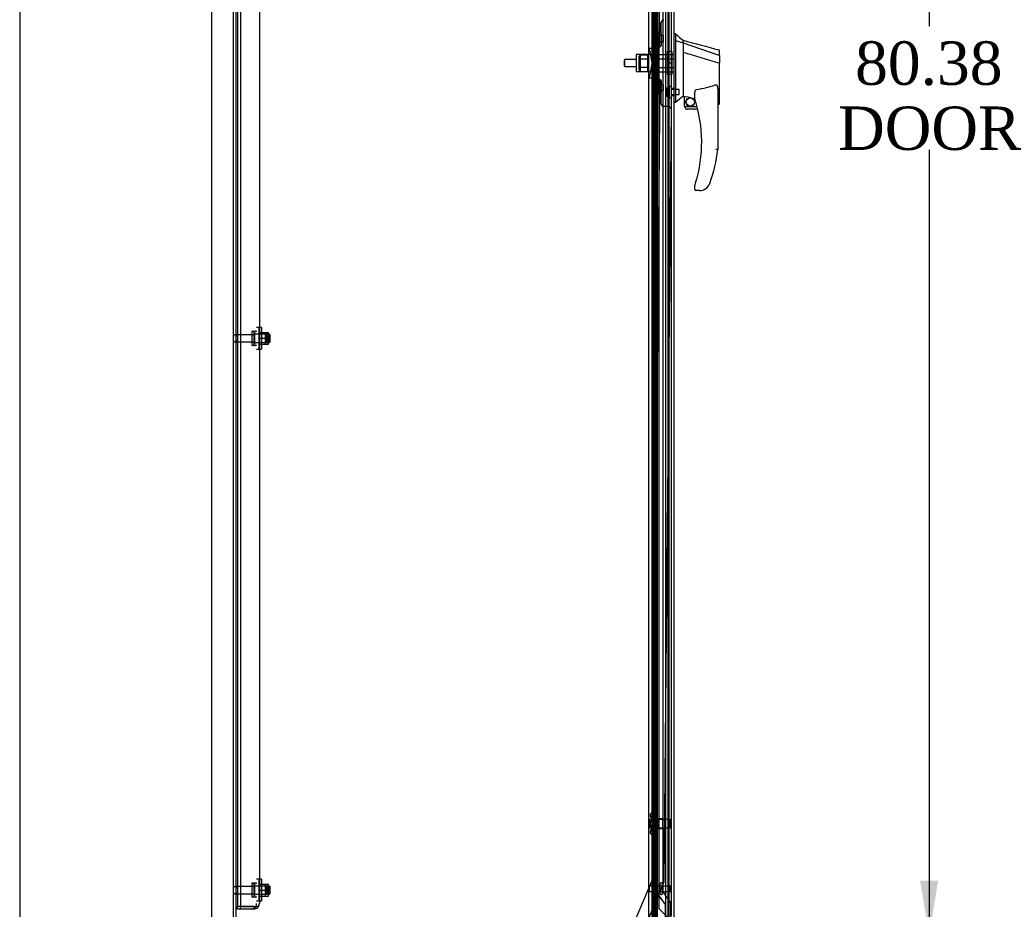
# Model space of a CAD drawing. Header units: inches. Extents: x 2 to 538, y -2 to 358.
# Tile 3 of 40: x 2 to 47, y 107 to 148. Entities that reach past the tile are written whole.
import ezdxf
from ezdxf.enums import TextEntityAlignment as Align
from ezdxf.lldxf.tags import DXFTag

# ---------------------------------------------------------------- set-up
doc = ezdxf.new("R2010")
doc.units = ezdxf.units.IN
doc.header["$MEASUREMENT"] = 0
for name, color, linetype in [('COM40146', 7, 'Continuous'), ('COM52847', 7, 'Continuous'), ('COM52848', 7, 'Continuous'), ('COM52849', 7, 'Continuous'), ('COM53516', 7, 'Continuous'), ('COM54578-80', 7, 'Continuous'), ('COM70838', 7, 'Continuous'), ('COM70839-6', 7, 'Continuous'), ('COM71126-2', 7, 'Continuous'), ('Default', 7, 'Continuous'), ('GSK11033', 7, 'Continuous'), ('HAN13064', 7, 'Continuous'), ('HAN13064_NUT', 7, 'Continuous'), ('HAN13064_SCREW', 7, 'Continuous'), ('HAN_NUT', 7, 'Continuous'), ('NTS166105', 7, 'Continuous'), ('NTS18147', 7, 'Continuous'), ('RVT19000', 7, 'Continuous'), ('SPC87323', 7, 'Continuous'), ('STD21878', 7, 'Continuous'), ('STD26093', 7, 'Continuous'), ('STD26094', 7, 'Continuous'), ('STD26265', 7, 'Continuous'), ('WAF25059', 7, 'Continuous'), ('WAM30038', 7, 'Continuous')]:
    doc.layers.add(name, color=color, linetype=linetype)
doc.styles.add('SEACAD_Times_New_Roman', font='times.ttf')
tags = doc.linetypes.add('HIDDEN2', pattern=[0.1875, 0.125, -0.0625]).pattern_tags.tags
tags[6:7] = [DXFTag(74, 4), DXFTag(75, 0), DXFTag(340, '0'), DXFTag(46, 0.0), DXFTag(50, 0.0), DXFTag(44, 0.0), DXFTag(45, 0.0)]
tags[4:5] = [DXFTag(74, 4), DXFTag(75, 0), DXFTag(340, '0'), DXFTag(46, 0.0), DXFTag(50, 0.0), DXFTag(44, 0.0), DXFTag(45, 0.0)]
doc.dimstyles.new('HAMMOND_(STH_-_540x360)', dxfattribs={"dimtxt": 2, "dimasz": 2.5, "dimexe": 1, "dimexo": 1, "dimgap": 0.5, "dimtad": 0, "dimtih": 1, "dimtoh": 1, "dimzin": 0, "dimdsep": 46, "dimtxsty": 'SEACAD_Times_New_Roman', "dimblk1": '_SE_FILLED', "dimblk2": '_SE_FILLED', "dimsah": 1, "dimcen": 1, "dimadec": 0, "dimazin": 0, "dimtfac": 0.8, "dimtofl": 0, "dimtmove": 0, "dimatfit": 3, "dimfxl": 1, "dimtolj": 1, "dimtzin": 0, "dimarcsym": 0})

# ---------------------------------------------------------------- blocks, each defined once
blk = doc.blocks.new('SE3')
at = {"layer": 'COM40146', "color": 7, "linetype": 'HIDDEN2'}
for p, q in [((12.071, 184.851), (12.071, 107.102)), ((12.196, 184.851), (12.196, 107.102)), ((13.071, 184.726), (13.071, 107.226)), ((12.196, 107.102), (12.071, 107.102)), ((12.071, 106.976), (12.071, 107.101)), ((12.196, 107.101), (12.071, 107.101)), ((12.196, 107.102), (12.821, 107.102)), ((12.196, 106.976), (12.196, 107.101)), ((12.821, 107.101), (12.196, 107.101)), ((12.696, 107.101), (12.696, 107.101)), ((12.696, 107.101), (12.821, 107.101)), ((12.821, 107.102), (12.999, 107.102)), ((12.821, 107.101), (12.821, 107.101)), ((12.821, 107.101), (12.948, 107.101)), ((12.823, 107.101), (12.874, 107.051)), ((12.946, 107.226), (12.946, 107.226)), ((12.946, 107.226), (12.946, 107.226)), ((12.948, 107.101), (12.999, 107.051)), ((13.071, 107.226), (13.071, 107.226)), ((13.071, 107.226), (13.071, 107.226)), ((12.196, 106.976), (12.071, 106.976)), ((12.821, 106.976), (12.196, 106.976))]:
    blk.add_line(p, q, dxfattribs=at)
for centre, start, end in [((12.696, 107.226), 315.4399, 359.8781), ((12.696, 107.226), 359.9564, 0), ((12.821, 107.226), 315.4399, 359.8781), ((12.821, 107.226), 359.9564, 0), ((12.696, 107.226), 270, 315.4399), ((12.821, 107.226), 270, 315.4399)]:
    blk.add_arc(centre, 0.25, start, end, dxfattribs=at)
blk.add_open_spline([(12.999, 107.102), (13.022, 107.122), (13.04, 107.143), (13.065, 107.185), (13.071, 107.205), (13.071, 107.226)], degree=3, knots=[0, 0, 0, 0, 0.5, 0.5, 1, 1, 1, 1], dxfattribs=at)
at = {"layer": 'COM52847', "color": 7, "linetype": 'Continuous'}
blk.add_line((32.171, 185.979), (32.171, 105.974), dxfattribs=at)
at = {"layer": 'COM52847', "color": 7, "linetype": 'HIDDEN2'}
for q in [(31.288, 184.868), (31.342, 107.084)]:
    blk.add_line((31.288, 107.084), q, dxfattribs=at)
for centre, radius, start, end in [((31.473, 107.084), 0.185, 180, 225), ((31.931, 107.966), 1.059, 236.264, 241.3062)]:
    blk.add_arc(centre, radius, start, end, dxfattribs=at)
at = {"layer": 'COM52848', "color": 7, "linetype": 'HIDDEN2'}
blk.add_line((12.009, 103.101), (12.009, 187.726), dxfattribs=at)
at = {"layer": 'COM52849', "color": 7, "linetype": 'HIDDEN2'}
blk.add_line((11.884, 103.101), (11.884, 188.851), dxfattribs=at)
at = {"layer": 'COM53516', "color": 7, "linetype": 'HIDDEN2'}
for p, q in [((31.486, 184.955), (31.486, 106.998)), ((31.486, 106.998), (31.986, 106.498))]:
    blk.add_line(p, q, dxfattribs=at)
at = {"layer": 'COM54578-80', "color": 7, "linetype": 'HIDDEN2'}
for p, q in [((31.257, 185.976), (31.257, 106.977)), ((31.357, 106.977), (31.357, 185.976)), ((31.912, 105.976), (31.912, 185.976)), ((31.181, 147.976), (31.181, 148.976)), ((31.19, 148.976), (31.19, 147.977)), ((31.318, 148.976), (31.318, 147.977)), ((31.19, 147.977), (31.19, 147.976)), ((31.19, 147.975), (31.318, 147.975)), ((31.266, 147.976), (31.266, 146.976)), ((31.307, 147.976), (31.307, 146.976)), ((31.362, 147.975), (31.318, 147.975)), ((31.181, 145.976), (31.181, 146.976)), ((31.19, 146.976), (31.19, 145.977)), ((31.318, 146.976), (31.318, 145.977)), ((31.19, 145.977), (31.19, 145.976)), ((31.19, 145.975), (31.318, 145.975)), ((31.266, 145.976), (31.266, 144.976)), ((31.307, 145.976), (31.307, 144.976)), ((31.362, 145.975), (31.318, 145.975)), ((31.181, 143.976), (31.181, 144.976)), ((31.19, 144.976), (31.19, 143.977)), ((31.318, 144.976), (31.318, 143.977)), ((31.19, 143.977), (31.19, 143.976)), ((31.19, 143.975), (31.318, 143.975)), ((31.266, 143.976), (31.266, 142.976)), ((31.307, 143.976), (31.307, 142.976)), ((31.362, 143.975), (31.318, 143.975)), ((31.181, 141.976), (31.181, 142.976)), ((31.19, 142.976), (31.19, 141.977)), ((31.318, 142.976), (31.318, 141.977)), ((31.19, 141.977), (31.19, 141.976)), ((31.19, 141.975), (31.318, 141.975)), ((31.266, 141.976), (31.266, 140.976)), ((31.307, 141.976), (31.307, 140.976)), ((31.362, 141.975), (31.318, 141.975)), ((31.181, 139.976), (31.181, 140.976)), ((31.19, 140.976), (31.19, 139.977)), ((31.318, 140.976), (31.318, 139.977)), ((31.19, 139.977), (31.19, 139.976)), ((31.19, 139.975), (31.318, 139.975)), ((31.266, 139.976), (31.266, 138.976)), ((31.307, 139.976), (31.307, 138.976)), ((31.362, 139.975), (31.318, 139.975)), ((31.181, 137.976), (31.181, 138.976)), ((31.19, 138.976), (31.19, 137.977)), ((31.318, 138.976), (31.318, 137.977)), ((31.19, 137.977), (31.19, 137.976)), ((31.19, 137.975), (31.318, 137.975)), ((31.266, 137.976), (31.266, 136.976)), ((31.307, 137.976), (31.307, 136.976)), ((31.362, 137.975), (31.318, 137.975)), ((31.181, 135.976), (31.181, 136.976)), ((31.19, 136.976), (31.19, 135.977)), ((31.318, 136.976), (31.318, 135.977)), ((31.19, 135.977), (31.19, 135.976)), ((31.19, 135.975), (31.318, 135.975)), ((31.266, 135.976), (31.266, 134.976)), ((31.307, 135.976), (31.307, 134.976)), ((31.362, 135.975), (31.318, 135.975)), ((31.181, 133.976), (31.181, 134.976)), ((31.19, 134.976), (31.19, 133.977)), ((31.318, 134.976), (31.318, 133.977)), ((31.19, 133.977), (31.19, 133.976)), ((31.19, 133.975), (31.318, 133.975)), ((31.266, 133.976), (31.266, 132.976)), ((31.307, 133.976), (31.307, 132.976)), ((31.362, 133.975), (31.318, 133.975)), ((31.181, 131.976), (31.181, 132.976)), ((31.19, 132.976), (31.19, 131.977)), ((31.318, 132.976), (31.318, 131.977)), ((31.19, 131.977), (31.19, 131.976)), ((31.19, 131.975), (31.318, 131.975)), ((31.266, 131.976), (31.266, 130.976)), ((31.307, 131.976), (31.307, 130.976)), ((31.362, 131.975), (31.318, 131.975)), ((31.181, 129.976), (31.181, 130.976)), ((31.19, 130.976), (31.19, 129.977)), ((31.318, 130.976), (31.318, 129.977)), ((31.19, 129.977), (31.19, 129.976)), ((31.19, 129.975), (31.318, 129.975)), ((31.266, 129.976), (31.266, 128.976)), ((31.307, 129.976), (31.307, 128.976)), ((31.362, 129.975), (31.318, 129.975)), ((31.181, 127.976), (31.181, 128.976)), ((31.19, 128.976), (31.19, 127.977)), ((31.318, 128.976), (31.318, 127.977)), ((31.19, 127.977), (31.19, 127.976)), ((31.19, 127.975), (31.318, 127.975)), ((31.266, 127.976), (31.266, 126.976)), ((31.307, 127.976), (31.307, 126.976)), ((31.362, 127.975), (31.318, 127.975)), ((31.181, 125.976), (31.181, 126.976)), ((31.19, 126.976), (31.19, 125.977)), ((31.318, 126.976), (31.318, 125.977)), ((31.19, 125.977), (31.19, 125.976)), ((31.19, 125.975), (31.318, 125.975)), ((31.266, 125.976), (31.266, 124.976)), ((31.307, 125.976), (31.307, 124.976)), ((31.362, 125.975), (31.318, 125.975)), ((31.181, 123.976), (31.181, 124.976)), ((31.19, 124.976), (31.19, 123.977)), ((31.318, 124.976), (31.318, 123.977)), ((31.19, 123.977), (31.19, 123.976)), ((31.19, 123.975), (31.318, 123.975)), ((31.266, 123.976), (31.266, 122.976)), ((31.307, 123.976), (31.307, 122.976)), ((31.362, 123.975), (31.318, 123.975)), ((31.181, 121.976), (31.181, 122.976)), ((31.19, 122.976), (31.19, 121.977)), ((31.318, 122.976), (31.318, 121.977)), ((31.19, 121.977), (31.19, 121.976)), ((31.19, 121.975), (31.318, 121.975)), ((31.266, 121.976), (31.266, 120.976)), ((31.307, 121.976), (31.307, 120.976)), ((31.362, 121.975), (31.318, 121.975)), ((31.181, 119.976), (31.181, 120.976)), ((31.19, 120.976), (31.19, 119.977)), ((31.318, 120.976), (31.318, 119.977)), ((31.19, 119.977), (31.19, 119.976)), ((31.19, 119.975), (31.318, 119.975)), ((31.266, 119.976), (31.266, 118.976)), ((31.307, 119.976), (31.307, 118.976)), ((31.362, 119.975), (31.318, 119.975)), ((31.181, 117.976), (31.181, 118.976)), ((31.19, 118.976), (31.19, 117.977)), ((31.318, 118.976), (31.318, 117.977)), ((31.19, 117.977), (31.19, 117.976)), ((31.19, 117.975), (31.318, 117.975)), ((31.266, 117.976), (31.266, 116.976)), ((31.307, 117.976), (31.307, 116.976)), ((31.362, 117.975), (31.318, 117.975)), ((31.181, 115.976), (31.181, 116.976)), ((31.19, 116.976), (31.19, 115.977)), ((31.318, 116.976), (31.318, 115.977)), ((31.19, 115.977), (31.19, 115.976)), ((31.19, 115.975), (31.318, 115.975)), ((31.266, 115.976), (31.266, 114.976)), ((31.307, 115.976), (31.307, 114.976)), ((31.362, 115.975), (31.318, 115.975)), ((31.181, 113.976), (31.181, 114.976)), ((31.19, 114.976), (31.19, 113.977)), ((31.318, 114.976), (31.318, 113.977)), ((31.19, 113.977), (31.19, 113.976)), ((31.19, 113.975), (31.318, 113.975)), ((31.266, 113.976), (31.266, 112.976)), ((31.307, 113.976), (31.307, 112.976)), ((31.362, 113.975), (31.318, 113.975)), ((31.181, 111.976), (31.181, 112.976)), ((31.19, 112.976), (31.19, 111.977)), ((31.318, 112.976), (31.318, 111.977)), ((31.19, 111.977), (31.19, 111.976)), ((31.19, 111.975), (31.318, 111.975)), ((31.266, 111.976), (31.266, 110.976)), ((31.307, 111.976), (31.307, 110.976)), ((31.362, 111.975), (31.318, 111.975)), ((31.181, 109.976), (31.181, 110.976)), ((31.19, 110.976), (31.19, 109.977)), ((31.318, 110.976), (31.318, 109.977)), ((31.19, 109.977), (31.19, 109.976)), ((31.19, 109.975), (31.318, 109.975)), ((31.266, 109.976), (31.266, 108.976)), ((31.307, 109.976), (31.307, 108.976)), ((31.362, 109.975), (31.318, 109.975)), ((31.181, 107.976), (31.181, 108.976)), ((31.19, 108.976), (31.19, 107.977)), ((31.318, 108.976), (31.318, 107.977)), ((31.19, 107.977), (31.19, 107.976)), ((31.19, 107.975), (31.318, 107.975)), ((31.266, 107.976), (31.266, 106.976)), ((31.307, 107.976), (31.307, 106.976)), ((31.362, 107.975), (31.318, 107.975)), ((31.181, 105.976), (31.181, 106.976)), ((31.19, 106.976), (31.19, 105.976)), ((31.257, 106.976), (31.257, 105.976)), ((31.318, 106.976), (31.318, 105.976)), ((31.357, 105.976), (31.357, 106.976))]:
    blk.add_line(p, q, dxfattribs=at)
at = {"layer": 'COM54578-80', "color": 7, "linetype": 'Continuous'}
for p, q in [((31.221, 147.976), (31.221, 148.976)), ((31.424, 147.976), (31.424, 148.976)), ((31.177, 146.976), (31.177, 147.976)), ((31.177, 147.976), (31.221, 147.976)), ((31.181, 147.976), (31.181, 146.976)), ((31.19, 147.977), (31.424, 147.977)), ((31.19, 147.976), (31.19, 146.976)), ((31.221, 147.976), (31.424, 147.976)), ((31.424, 146.976), (31.424, 147.977)), ((31.177, 146.976), (31.221, 146.976)), ((31.221, 146.976), (31.424, 146.976)), ((31.221, 146.976), (31.424, 146.976)), ((31.221, 145.976), (31.221, 146.976)), ((31.424, 145.976), (31.424, 146.976)), ((31.177, 144.976), (31.177, 145.976)), ((31.177, 145.976), (31.221, 145.976)), ((31.181, 145.976), (31.181, 144.976)), ((31.19, 145.977), (31.424, 145.977)), ((31.19, 145.976), (31.19, 144.976)), ((31.221, 145.976), (31.424, 145.976)), ((31.424, 144.976), (31.424, 145.977)), ((31.177, 144.976), (31.221, 144.976)), ((31.221, 144.976), (31.424, 144.976)), ((31.221, 144.976), (31.424, 144.976)), ((31.221, 143.976), (31.221, 144.976)), ((31.424, 143.976), (31.424, 144.976)), ((31.177, 142.976), (31.177, 143.976)), ((31.177, 143.976), (31.221, 143.976)), ((31.181, 143.976), (31.181, 142.976)), ((31.19, 143.977), (31.424, 143.977)), ((31.19, 143.976), (31.19, 142.976)), ((31.221, 143.976), (31.424, 143.976)), ((31.424, 142.976), (31.424, 143.977)), ((31.177, 142.976), (31.221, 142.976)), ((31.221, 142.976), (31.424, 142.976)), ((31.221, 142.976), (31.424, 142.976)), ((31.221, 141.976), (31.221, 142.976)), ((31.424, 141.976), (31.424, 142.976)), ((31.177, 140.976), (31.177, 141.976)), ((31.177, 141.976), (31.221, 141.976)), ((31.181, 141.976), (31.181, 140.976)), ((31.19, 141.977), (31.424, 141.977)), ((31.19, 141.976), (31.19, 140.976)), ((31.221, 141.976), (31.424, 141.976)), ((31.424, 140.976), (31.424, 141.977)), ((31.177, 140.976), (31.221, 140.976)), ((31.221, 140.976), (31.424, 140.976)), ((31.221, 140.976), (31.424, 140.976)), ((31.221, 139.976), (31.221, 140.976)), ((31.424, 139.976), (31.424, 140.976)), ((31.177, 138.976), (31.177, 139.976)), ((31.177, 139.976), (31.221, 139.976)), ((31.181, 139.976), (31.181, 138.976)), ((31.19, 139.977), (31.424, 139.977)), ((31.19, 139.976), (31.19, 138.976)), ((31.221, 139.976), (31.424, 139.976)), ((31.424, 138.976), (31.424, 139.977)), ((31.177, 138.976), (31.221, 138.976)), ((31.221, 138.976), (31.424, 138.976)), ((31.221, 138.976), (31.424, 138.976)), ((31.221, 137.976), (31.221, 138.976)), ((31.424, 137.976), (31.424, 138.976)), ((31.177, 136.976), (31.177, 137.976)), ((31.177, 137.976), (31.221, 137.976)), ((31.181, 137.976), (31.181, 136.976)), ((31.19, 137.977), (31.424, 137.977)), ((31.19, 137.976), (31.19, 136.976)), ((31.221, 137.976), (31.424, 137.976)), ((31.424, 136.976), (31.424, 137.977)), ((31.177, 136.976), (31.221, 136.976)), ((31.221, 136.976), (31.424, 136.976)), ((31.221, 136.976), (31.424, 136.976)), ((31.221, 135.976), (31.221, 136.976)), ((31.424, 135.976), (31.424, 136.976)), ((31.177, 134.976), (31.177, 135.976)), ((31.177, 135.976), (31.221, 135.976)), ((31.181, 135.976), (31.181, 134.976)), ((31.19, 135.977), (31.424, 135.977)), ((31.19, 135.976), (31.19, 134.976)), ((31.221, 135.976), (31.424, 135.976)), ((31.424, 134.976), (31.424, 135.977)), ((31.177, 134.976), (31.221, 134.976)), ((31.221, 134.976), (31.424, 134.976)), ((31.221, 134.976), (31.424, 134.976)), ((31.221, 133.976), (31.221, 134.976)), ((31.424, 133.976), (31.424, 134.976)), ((31.177, 132.976), (31.177, 133.976)), ((31.177, 133.976), (31.221, 133.976)), ((31.181, 133.976), (31.181, 132.976)), ((31.19, 133.977), (31.424, 133.977)), ((31.19, 133.976), (31.19, 132.976)), ((31.221, 133.976), (31.424, 133.976)), ((31.424, 132.976), (31.424, 133.977)), ((31.177, 132.976), (31.221, 132.976)), ((31.221, 132.976), (31.424, 132.976)), ((31.221, 132.976), (31.424, 132.976)), ((31.221, 131.976), (31.221, 132.976)), ((31.424, 131.976), (31.424, 132.976)), ((31.177, 130.976), (31.177, 131.976)), ((31.177, 131.976), (31.221, 131.976)), ((31.181, 131.976), (31.181, 130.976)), ((31.19, 131.977), (31.424, 131.977)), ((31.19, 131.976), (31.19, 130.976)), ((31.221, 131.976), (31.424, 131.976)), ((31.424, 130.976), (31.424, 131.977)), ((31.177, 130.976), (31.221, 130.976)), ((31.221, 130.976), (31.424, 130.976)), ((31.221, 130.976), (31.424, 130.976)), ((31.221, 129.976), (31.221, 130.976)), ((31.424, 129.976), (31.424, 130.976)), ((31.177, 128.976), (31.177, 129.976)), ((31.177, 129.976), (31.221, 129.976)), ((31.181, 129.976), (31.181, 128.976)), ((31.19, 129.977), (31.424, 129.977)), ((31.19, 129.976), (31.19, 128.976)), ((31.221, 129.976), (31.424, 129.976)), ((31.424, 128.976), (31.424, 129.977)), ((31.177, 128.976), (31.221, 128.976)), ((31.221, 128.976), (31.424, 128.976)), ((31.221, 128.976), (31.424, 128.976)), ((31.221, 127.976), (31.221, 128.976)), ((31.424, 127.976), (31.424, 128.976)), ((31.177, 126.976), (31.177, 127.976)), ((31.177, 127.976), (31.221, 127.976)), ((31.181, 127.976), (31.181, 126.976)), ((31.19, 127.977), (31.424, 127.977)), ((31.19, 127.976), (31.19, 126.976)), ((31.221, 127.976), (31.424, 127.976)), ((31.424, 126.976), (31.424, 127.977)), ((31.177, 126.976), (31.221, 126.976)), ((31.221, 126.976), (31.424, 126.976)), ((31.221, 126.976), (31.424, 126.976)), ((31.221, 125.976), (31.221, 126.976)), ((31.424, 125.976), (31.424, 126.976)), ((31.177, 124.976), (31.177, 125.976)), ((31.177, 125.976), (31.221, 125.976)), ((31.181, 125.976), (31.181, 124.976)), ((31.19, 125.977), (31.424, 125.977)), ((31.19, 125.976), (31.19, 124.976)), ((31.221, 125.976), (31.424, 125.976)), ((31.424, 124.976), (31.424, 125.977)), ((31.177, 124.976), (31.221, 124.976)), ((31.221, 124.976), (31.424, 124.976)), ((31.221, 124.976), (31.424, 124.976)), ((31.221, 123.976), (31.221, 124.976)), ((31.424, 123.976), (31.424, 124.976)), ((31.177, 122.976), (31.177, 123.976)), ((31.177, 123.976), (31.221, 123.976)), ((31.181, 123.976), (31.181, 122.976)), ((31.19, 123.977), (31.424, 123.977)), ((31.19, 123.976), (31.19, 122.976)), ((31.221, 123.976), (31.424, 123.976)), ((31.424, 122.976), (31.424, 123.977)), ((31.177, 122.976), (31.221, 122.976)), ((31.221, 122.976), (31.424, 122.976)), ((31.221, 122.976), (31.424, 122.976)), ((31.221, 121.976), (31.221, 122.976)), ((31.424, 121.976), (31.424, 122.976)), ((31.177, 120.976), (31.177, 121.976)), ((31.177, 121.976), (31.221, 121.976)), ((31.181, 121.976), (31.181, 120.976)), ((31.19, 121.977), (31.424, 121.977)), ((31.19, 121.976), (31.19, 120.976)), ((31.221, 121.976), (31.424, 121.976)), ((31.424, 120.976), (31.424, 121.977)), ((31.177, 120.976), (31.221, 120.976)), ((31.221, 120.976), (31.424, 120.976)), ((31.221, 120.976), (31.424, 120.976)), ((31.221, 119.976), (31.221, 120.976)), ((31.424, 119.976), (31.424, 120.976)), ((31.177, 118.976), (31.177, 119.976)), ((31.177, 119.976), (31.221, 119.976)), ((31.181, 119.976), (31.181, 118.976)), ((31.19, 119.977), (31.424, 119.977)), ((31.19, 119.976), (31.19, 118.976)), ((31.221, 119.976), (31.424, 119.976)), ((31.424, 118.976), (31.424, 119.977)), ((31.177, 118.976), (31.221, 118.976)), ((31.221, 118.976), (31.424, 118.976)), ((31.221, 118.976), (31.424, 118.976)), ((31.221, 117.976), (31.221, 118.976)), ((31.424, 117.976), (31.424, 118.976)), ((31.177, 116.976), (31.177, 117.976)), ((31.177, 117.976), (31.221, 117.976)), ((31.181, 117.976), (31.181, 116.976)), ((31.19, 117.977), (31.424, 117.977)), ((31.19, 117.976), (31.19, 116.976)), ((31.221, 117.976), (31.424, 117.976)), ((31.424, 116.976), (31.424, 117.977)), ((31.177, 116.976), (31.221, 116.976)), ((31.221, 116.976), (31.424, 116.976)), ((31.221, 116.976), (31.424, 116.976)), ((31.221, 115.976), (31.221, 116.976)), ((31.424, 115.976), (31.424, 116.976)), ((31.177, 114.976), (31.177, 115.976)), ((31.177, 115.976), (31.221, 115.976)), ((31.181, 115.976), (31.181, 114.976)), ((31.19, 115.977), (31.424, 115.977)), ((31.19, 115.976), (31.19, 114.976)), ((31.221, 115.976), (31.424, 115.976)), ((31.424, 114.976), (31.424, 115.977)), ((31.177, 114.976), (31.221, 114.976)), ((31.221, 114.976), (31.424, 114.976)), ((31.221, 114.976), (31.424, 114.976)), ((31.221, 113.976), (31.221, 114.976)), ((31.424, 113.976), (31.424, 114.976)), ((31.177, 112.976), (31.177, 113.976)), ((31.177, 113.976), (31.221, 113.976)), ((31.181, 113.976), (31.181, 112.976)), ((31.19, 113.977), (31.424, 113.977)), ((31.19, 113.976), (31.19, 112.976)), ((31.221, 113.976), (31.424, 113.976)), ((31.424, 112.976), (31.424, 113.977)), ((31.177, 112.976), (31.221, 112.976)), ((31.221, 112.976), (31.424, 112.976)), ((31.221, 112.976), (31.424, 112.976)), ((31.221, 111.976), (31.221, 112.976)), ((31.424, 111.976), (31.424, 112.976)), ((31.177, 110.976), (31.177, 111.976)), ((31.177, 111.976), (31.221, 111.976)), ((31.181, 111.976), (31.181, 110.976)), ((31.19, 111.977), (31.424, 111.977)), ((31.19, 111.976), (31.19, 110.976)), ((31.221, 111.976), (31.424, 111.976)), ((31.424, 110.976), (31.424, 111.977)), ((31.177, 110.976), (31.221, 110.976)), ((31.221, 110.976), (31.424, 110.976)), ((31.221, 110.976), (31.424, 110.976)), ((31.221, 109.976), (31.221, 110.976)), ((31.424, 109.976), (31.424, 110.976)), ((31.177, 108.976), (31.177, 109.976)), ((31.177, 109.976), (31.221, 109.976)), ((31.181, 109.976), (31.181, 108.976)), ((31.19, 109.977), (31.424, 109.977)), ((31.19, 109.976), (31.19, 108.976)), ((31.221, 109.976), (31.424, 109.976)), ((31.424, 108.976), (31.424, 109.977)), ((31.177, 108.976), (31.221, 108.976)), ((31.221, 108.976), (31.424, 108.976)), ((31.221, 108.976), (31.424, 108.976)), ((31.221, 107.976), (31.221, 108.976)), ((31.424, 107.976), (31.424, 108.976)), ((31.177, 106.976), (31.177, 107.976)), ((31.177, 107.976), (31.221, 107.976)), ((31.181, 107.976), (31.181, 106.976)), ((31.19, 107.977), (31.424, 107.977)), ((31.19, 107.976), (31.19, 106.977)), ((31.221, 107.976), (31.424, 107.976)), ((31.424, 106.977), (31.424, 107.977)), ((31.177, 106.976), (31.221, 106.976)), ((31.424, 106.977), (31.19, 106.977)), ((31.221, 105.976), (31.221, 106.976)), ((31.221, 106.976), (31.424, 106.976)), ((31.257, 106.977), (31.257, 106.976)), ((31.357, 106.976), (31.357, 106.977)), ((31.362, 106.976), (31.362, 106.977)), ((31.424, 106.977), (31.424, 106.976)), ((31.424, 105.976), (31.424, 106.976))]:
    blk.add_line(p, q, dxfattribs=at)
at = {"layer": 'COM70838', "color": 7, "linetype": 'HIDDEN2'}
for p, q in [((31.344, 147.414), (31.469, 147.414)), ((31.344, 147.377), (31.344, 147.414)), ((31.344, 147.377), (31.344, 146.691)), ((31.469, 147.414), (31.469, 147.377)), ((31.469, 146.664), (31.469, 147.377)), ((31.075, 146.539), (31.057, 146.664)), ((31.057, 146.664), (31.183, 146.664)), ((31.286, 146.664), (31.183, 146.664)), ((31.183, 146.664), (31.202, 146.539)), ((31.286, 146.664), (31.286, 145.289)), ((31.286, 146.664), (31.411, 146.664)), ((31.411, 146.664), (31.411, 145.289)), ((31.411, 146.664), (31.469, 146.664)), ((31.469, 146.664), (31.469, 145.289)), ((31.075, 146.539), (31.157, 145.976)), ((31.202, 146.539), (31.283, 145.976)), ((31.157, 145.976), (31.075, 145.414)), ((31.283, 145.976), (31.202, 145.414)), ((31.057, 145.289), (31.075, 145.414)), ((31.183, 145.289), (31.057, 145.289)), ((31.202, 145.414), (31.183, 145.289)), ((31.183, 145.289), (31.286, 145.289)), ((31.411, 145.289), (31.286, 145.289)), ((31.344, 145.234), (31.344, 144.576)), ((31.469, 145.289), (31.411, 145.289)), ((31.469, 144.576), (31.469, 145.289)), ((31.344, 144.539), (31.344, 144.576)), ((31.469, 144.539), (31.344, 144.539)), ((31.469, 144.576), (31.469, 144.539))]:
    blk.add_line(p, q, dxfattribs=at)
for centre, start, end in [((31.227, 146.691), 346.4554, 0), ((31.227, 145.234), 0, 28.0398)]:
    blk.add_arc(centre, 0.117, start, end, dxfattribs=at)
at = {"layer": 'COM70839-6', "color": 7, "linetype": 'HIDDEN2'}
for p, q in [((31.534, 146.726), (31.19, 183.601)), ((31.603, 146.839), (31.594, 147.852)), ((31.534, 145.226), (31.19, 108.351)), ((31.594, 144.1), (31.603, 145.113)), ((31.929, 143.972), (31.718, 143.974)), ((32.053, 143.846), (31.72, 108.265)), ((31.19, 108.351), (30.064, 105.706)), ((31.71, 108.218), (30.553, 105.498))]:
    blk.add_line(p, q, dxfattribs=at)
for centre, start, end in [((31.719, 147.853), 90.5354, 180.5354), ((31.478, 146.838), 296.6393, 0.5354), ((31.478, 145.114), 359.4646, 63.3607), ((31.719, 144.099), 179.4646, 269.4646), ((31.928, 143.847), 359.4646, 89.4646), ((31.595, 108.266), 336.9526, 359.4646)]:
    blk.add_arc(centre, 0.125, start, end, dxfattribs=at)
at = {"layer": 'COM71126-2', "color": 7, "linetype": 'Continuous'}
for p, q in [((10.884, 103.039), (10.884, 188.914)), ((31.009, 188.914), (31.009, 103.039))]:
    blk.add_line(p, q, dxfattribs=at)
at = {"layer": 'COM71126-2', "color": 7, "linetype": 'HIDDEN2'}
blk.add_line((31.946, 185.664), (31.946, 106.289), dxfattribs=at)
at = {"layer": 'GSK11033', "color": 7, "linetype": 'HIDDEN2'}
for p, q in [((31.796, 185.289), (31.796, 106.664)), ((32.046, 185.289), (32.046, 106.664)), ((31.413, 184.264), (31.413, 107.689)), ((31.663, 184.185), (31.663, 107.768)), ((31.413, 107.689), (31.769, 107.182)), ((31.663, 107.768), (32.019, 107.26)), ((31.769, 107.182), (31.769, 105.914)), ((32.019, 107.26), (32.019, 105.914))]:
    blk.add_line(p, q, dxfattribs=at)
at = {"layer": 'HAN13064', "color": 7, "linetype": 'Continuous'}
for p, q in [((32.254, 147.326), (32.171, 147.326)), ((32.251, 147.326), (32.251, 147.165)), ((32.251, 147.165), (32.251, 147.079)), ((32.251, 147.079), (32.251, 147.02)), ((32.251, 147.02), (32.606, 146.914)), ((32.251, 147.02), (32.251, 144.588)), ((32.606, 146.954), (32.606, 147.026)), ((32.606, 146.954), (32.606, 146.929)), ((32.606, 146.929), (32.606, 146.914)), ((32.606, 146.914), (32.606, 146.483)), ((32.606, 146.914), (34.244, 146.343)), ((32.606, 146.483), (32.606, 144.985)), ((34.286, 146.308), (34.286, 146.53)), ((34.286, 146.308), (34.286, 145.995)), ((34.231, 145.993), (34.232, 145.993)), ((34.286, 144.127), (34.286, 145.995)), ((32.606, 144.985), (32.606, 144.716)), ((32.251, 144.588), (32.251, 144.304)), ((32.606, 144.716), (32.606, 144.503)), ((32.606, 144.503), (32.606, 144.476)), ((32.606, 144.476), (32.606, 144.458)), ((32.606, 144.458), (32.606, 144.456)), ((32.606, 144.456), (32.671, 144.441)), ((32.671, 143.976), (32.671, 144.443)), ((33.146, 144.32), (33.146, 144.594)), ((34.206, 144.666), (34.206, 141.994)), ((32.251, 144.156), (32.171, 144.156)), ((32.251, 144.304), (32.251, 144.156)), ((32.671, 143.976), (33.244, 143.976)), ((34.206, 144.07), (34.212, 144.069)), ((33.276, 143.851), (32.796, 143.851)), ((33.146, 140.161), (33.146, 140.34)), ((33.361, 140.101), (33.206, 140.101)), ((33.645, 140.19), (33.643, 140.191))]:
    blk.add_line(p, q, dxfattribs=at)
at = {"layer": 'HAN13064', "color": 7, "linetype": 'HIDDEN2'}
for p, q in [((29.918, 146.136), (29.888, 146.106)), ((29.918, 145.816), (29.918, 146.136)), ((30.439, 146.136), (29.918, 146.136)), ((31.344, 146.136), (31.469, 146.136)), ((31.469, 146.372), (32.171, 146.372)), ((31.469, 146.176), (32.171, 146.176)), ((29.888, 146.106), (29.888, 145.846)), ((29.888, 145.846), (29.918, 145.816)), ((29.918, 145.816), (30.439, 145.816)), ((31.344, 145.816), (31.469, 145.816)), ((31.469, 145.777), (32.171, 145.777)), ((31.469, 145.581), (32.171, 145.581)), ((32.171, 144.801), (32.046, 144.801)), ((32.046, 144.476), (32.171, 144.476))]:
    blk.add_line(p, q, dxfattribs=at)
at = {"layer": 'HAN13064', "color": 7, "linetype": 'Continuous'}
for radius in [0.202, 0.188]:
    blk.add_circle((32.932, 144.18), radius, dxfattribs=at)
for centre, radius, start, end in [((48.635, 166.355), 25.11, 229.2701, 230.3306), ((338.526, 1285.71), 1179.062, 254.961927, 255.044825), ((34.226, 146.53), 0.06, 0, 73.9026), ((69.017, 101.01), 56.686, 129.9653, 130.4351), ((33.206, 144.32), 0.06, 180, 197.895), ((32.796, 143.976), 0.125, 180, 193.8865), ((32.796, 143.976), 0.125, 193.8865, 229.4642), ((32.796, 143.976), 0.125, 229.4642, 270), ((27.042, 142.33), 6.417, 342.9898, 17.895), ((26.866, 142.929), 7.4, 340.2854, 352.739), ((33.206, 140.34), 0.06, 162.105, 180), ((33.361, 140.601), 0.5, 304.5623, 340.2854), ((33.206, 140.161), 0.06, 180, 270), ((33.361, 140.601), 0.5, 270, 304.5623)]:
    blk.add_arc(centre, radius, start, end, dxfattribs=at)
blk.add_ellipse((34.226, 144.127), major_axis=(-0.06, 0), ratio=0.999979, start_param=1.333204, end_param=3.141717, dxfattribs=at)
for points in [[(32.606, 146.483), (33.148, 146.32), (33.689, 146.156), (34.231, 145.993)], [(32.701, 144.439), (32.849, 144.407), (32.998, 144.375), (33.146, 144.342)]]:
    blk.add_open_spline(points, degree=3, dxfattribs=at)
for points, knots in [([(34.244, 146.343), (34.256, 146.34), (34.267, 146.336), (34.282, 146.323), (34.286, 146.316), (34.286, 146.308)], [0, 0, 0, 0, 0.5, 0.5, 1, 1, 1, 1]), ([(34.232, 145.993), (34.24, 145.993), (34.247, 145.993), (34.26, 145.993), (34.266, 145.993), (34.273, 145.994), (34.275, 145.994), (34.279, 145.994), (34.281, 145.994), (34.283, 145.995), (34.284, 145.995), (34.286, 145.995), (34.286, 145.995), (34.286, 145.995)], [0, 0, 0, 0, 0.25, 0.25, 0.5, 0.5, 0.625, 0.625, 0.75, 0.75, 0.875, 0.875, 1, 1, 1, 1]), ([(34.116, 144.977), (34.043, 144.948), (33.969, 144.922), (33.82, 144.874), (33.744, 144.853), (33.516, 144.796), (33.361, 144.767), (33.206, 144.745)], [0, 0, 0, 0, 0.25, 0.25, 0.5, 0.5, 1, 1, 1, 1]), ([(34.116, 144.977), (34.118, 144.978), (34.12, 144.979), (34.123, 144.979), (34.125, 144.979), (34.131, 144.978), (34.134, 144.977), (34.141, 144.973), (34.143, 144.971), (34.148, 144.965), (34.151, 144.962), (34.157, 144.953), (34.16, 144.947), (34.166, 144.934), (34.169, 144.927), (34.176, 144.907), (34.18, 144.893), (34.187, 144.865), (34.19, 144.851), (34.197, 144.808), (34.2, 144.78), (34.205, 144.723), (34.206, 144.694), (34.206, 144.666)], [0, 0, 0, 0, 0.015625, 0.015625, 0.03125, 0.03125, 0.0625, 0.0625, 0.09375, 0.09375, 0.125, 0.125, 0.1875, 0.1875, 0.25, 0.25, 0.375, 0.375, 0.5, 0.5, 0.75, 0.75, 1, 1, 1, 1]), ([(32.671, 144.443), (32.671, 144.443), (32.672, 144.443), (32.675, 144.443), (32.677, 144.443), (32.685, 144.442), (32.693, 144.441), (32.701, 144.439)], [0, 0, 0, 0, 0.25, 0.25, 0.5, 0.5, 1, 1, 1, 1]), ([(33.146, 144.594), (33.146, 144.601), (33.146, 144.608), (33.147, 144.621), (33.148, 144.628), (33.151, 144.649), (33.154, 144.663), (33.161, 144.69), (33.166, 144.704), (33.177, 144.723), (33.181, 144.729), (33.189, 144.737), (33.192, 144.739), (33.198, 144.743), (33.202, 144.745), (33.206, 144.745)], [0, 0, 0, 0, 0.125, 0.125, 0.25, 0.25, 0.5, 0.5, 0.75, 0.75, 0.875, 0.875, 0.9375, 0.9375, 1, 1, 1, 1]), ([(34.206, 141.994), (34.206, 141.994), (34.205, 141.994), (34.203, 141.994), (34.201, 141.994), (34.197, 141.994), (34.194, 141.994), (34.188, 141.995), (34.184, 141.995), (34.171, 141.996), (34.161, 141.997), (34.145, 141.998), (34.139, 141.998), (34.128, 141.999), (34.122, 141.999), (34.116, 141.999)], [0, 0, 0, 0, 0.125, 0.125, 0.25, 0.25, 0.375, 0.375, 0.5, 0.5, 0.75, 0.75, 0.875, 0.875, 1, 1, 1, 1]), ([(33.149, 140.358), (33.149, 140.358), (33.149, 140.359), (33.15, 140.361), (33.151, 140.363), (33.152, 140.368), (33.153, 140.372), (33.157, 140.384), (33.16, 140.393), (33.168, 140.418), (33.173, 140.435), (33.179, 140.453)], [0, 0, 0, 0, 0.0625, 0.0625, 0.125, 0.125, 0.25, 0.25, 0.5, 0.5, 1, 1, 1, 1])]:
    blk.add_open_spline(points, degree=3, knots=knots, dxfattribs=at)
at = {"layer": 'HAN13064_NUT', "color": 7, "linetype": 'HIDDEN2'}
for p, q in [((30.564, 146.279), (30.564, 145.674)), ((30.644, 146.309), (30.594, 146.309)), ((30.644, 146.36), (30.969, 146.36)), ((30.644, 146.264), (30.644, 146.36)), ((30.644, 146.168), (30.644, 146.264)), ((30.644, 146.168), (30.969, 146.168)), ((30.644, 145.976), (30.644, 146.168)), ((30.969, 146.168), (30.969, 146.36)), ((30.969, 145.785), (30.969, 146.168)), ((30.644, 145.785), (30.644, 145.976)), ((30.644, 145.785), (30.969, 145.785)), ((30.644, 145.689), (30.644, 145.785)), ((30.644, 145.593), (30.644, 145.689)), ((30.969, 145.593), (30.969, 145.785)), ((30.594, 145.644), (30.644, 145.644)), ((30.644, 145.593), (30.969, 145.593))]:
    blk.add_line(p, q, dxfattribs=at)
for centre, start, end in [((30.594, 146.279), 90, 180), ((30.594, 145.674), 180, 270)]:
    blk.add_arc(centre, 0.03, start, end, dxfattribs=at)
at = {"layer": 'HAN13064_SCREW', "color": 7, "linetype": 'HIDDEN2'}
for p, q in [((31.839, 144.831), (31.976, 144.831)), ((31.839, 144.831), (31.839, 144.638)), ((31.976, 144.376), (31.976, 144.901)), ((32.046, 144.901), (31.976, 144.901)), ((31.839, 144.638), (31.976, 144.638)), ((31.839, 144.638), (31.839, 144.446)), ((31.839, 144.446), (31.976, 144.446)), ((31.976, 144.376), (32.046, 144.376)), ((32.421, 144.754), (32.046, 144.754)), ((32.046, 144.522), (32.421, 144.522)), ((32.421, 144.522), (32.421, 144.754))]:
    blk.add_line(p, q, dxfattribs=at)
at = {"layer": 'HAN_NUT', "color": 7, "linetype": 'HIDDEN2'}
for p, q in [((31.861, 146.506), (31.861, 145.976)), ((32.076, 146.506), (31.861, 146.506)), ((32.076, 146.506), (32.076, 145.976)), ((31.861, 145.976), (31.861, 145.446)), ((32.076, 145.976), (31.861, 145.976)), ((32.076, 145.976), (32.076, 145.446)), ((32.076, 145.446), (31.861, 145.446))]:
    blk.add_line(p, q, dxfattribs=at)
at = {"layer": 'NTS166105', "color": 7, "linetype": 'HIDDEN2'}
for p, q in [((13.042, 133.563), (13.167, 133.563)), ((13.167, 133.563), (13.487, 133.563)), ((13.362, 133.291), (13.362, 133.563)), ((13.487, 133.291), (13.487, 133.563)), ((13.042, 133.291), (13.167, 133.291)), ((13.042, 133.013), (13.167, 133.013)), ((13.167, 133.291), (13.487, 133.291)), ((13.167, 133.013), (13.487, 133.013)), ((13.362, 133.013), (13.362, 133.291)), ((13.487, 133.013), (13.487, 133.291)), ((13.042, 108.125), (13.167, 108.125)), ((13.167, 108.125), (13.487, 108.125)), ((13.362, 107.854), (13.362, 108.125)), ((13.487, 107.854), (13.487, 108.125)), ((13.042, 107.854), (13.167, 107.854)), ((13.042, 107.575), (13.167, 107.575)), ((13.167, 107.854), (13.487, 107.854)), ((13.167, 107.575), (13.487, 107.575)), ((13.362, 107.575), (13.362, 107.854)), ((13.487, 107.575), (13.487, 107.854))]:
    blk.add_line(p, q, dxfattribs=at)
at = {"layer": 'NTS18147', "color": 7, "linetype": 'HIDDEN2'}
for p, q in [((31.089, 111.315), (31.089, 111.26)), ((31.151, 111.409), (31.151, 111.414)), ((31.214, 111.414), (31.151, 111.414)), ((31.151, 111.409), (31.214, 111.409)), ((31.151, 111.221), (31.151, 111.103)), ((31.214, 111.221), (31.151, 111.221)), ((31.214, 111.409), (31.214, 111.414)), ((31.214, 111.221), (31.214, 111.409)), ((31.214, 111.103), (31.214, 111.221)), ((31.151, 111.103), (31.214, 111.103)), ((31.651, 111.134), (31.214, 111.134)), ((31.214, 110.725), (31.214, 111.103)), ((31.651, 111.134), (31.651, 110.694)), ((31.089, 110.568), (31.089, 110.513)), ((31.151, 110.725), (31.151, 110.607)), ((31.214, 110.725), (31.151, 110.725)), ((31.151, 110.607), (31.214, 110.607)), ((31.151, 110.419), (31.151, 110.414)), ((31.214, 110.419), (31.151, 110.419)), ((31.151, 110.414), (31.214, 110.414)), ((31.214, 110.607), (31.214, 110.725)), ((31.214, 110.694), (31.651, 110.694)), ((31.214, 110.419), (31.214, 110.607)), ((31.214, 110.419), (31.214, 110.414))]:
    blk.add_line(p, q, dxfattribs=at)
blk.add_arc((31.407, 110.914), 0.318, 143.6338, 216.3662, dxfattribs=at)
for centre, start_param, end_param in [((31.407, 111.315), 2.506883, 3.776302), ((31.407, 111.26), 3.141593, 3.776302), ((31.407, 110.513), 2.506883, 3.776302), ((31.407, 110.568), 2.506883, 3.141593)]:
    blk.add_ellipse(centre, major_axis=(0.318, 0), ratio=0.5, start_param=start_param, end_param=end_param, dxfattribs=at)
at = {"layer": 'RVT19000', "color": 7, "linetype": 'HIDDEN2'}
for p, q in [((31.231, 147.414), (31.231, 146.789)), ((31.344, 147.414), (31.231, 147.414)), ((31.344, 147.414), (31.344, 147.414)), ((31.469, 147.297), (31.344, 147.297)), ((31.681, 147.242), (31.469, 147.242)), ((31.681, 147.242), (31.681, 146.961)), ((31.231, 146.789), (31.344, 146.789)), ((31.344, 146.907), (31.469, 146.907)), ((31.469, 146.961), (31.681, 146.961)), ((31.231, 145.163), (31.231, 144.538)), ((31.344, 145.163), (31.231, 145.163)), ((31.469, 145.046), (31.344, 145.046)), ((31.681, 144.991), (31.469, 144.991)), ((31.681, 144.991), (31.681, 144.71)), ((31.231, 144.538), (31.344, 144.538)), ((31.344, 144.656), (31.469, 144.656)), ((31.344, 144.539), (31.344, 144.538)), ((31.469, 144.71), (31.681, 144.71))]:
    blk.add_line(p, q, dxfattribs=at)
at = {"layer": 'SPC87323', "color": 7, "linetype": 'HIDDEN2'}
for p, q in [((30.439, 146.369), (30.439, 145.584)), ((31.344, 146.369), (30.439, 146.369)), ((31.469, 146.214), (31.344, 146.214)), ((31.469, 146.204), (31.344, 146.204)), ((31.469, 145.749), (31.344, 145.749)), ((31.469, 145.739), (31.344, 145.739)), ((30.439, 145.584), (31.344, 145.584))]:
    blk.add_line(p, q, dxfattribs=at)
at = {"layer": 'STD21878', "color": 7, "linetype": 'HIDDEN2'}
for p, q in [((31.296, 107.789), (31.296, 108.039)), ((32.015, 108.039), (31.296, 108.039)), ((32.015, 107.773), (32.015, 108.054)), ((32.046, 108.054), (32.015, 108.054)), ((31.296, 107.789), (32.015, 107.789)), ((32.015, 107.773), (32.046, 107.773))]:
    blk.add_line(p, q, dxfattribs=at)
at = {"layer": 'STD26093', "color": 7, "linetype": 'HIDDEN2'}
for p, q in [((31.046, 107.789), (31.046, 108.039)), ((31.296, 108.039), (31.046, 108.039)), ((31.546, 107.679), (31.546, 108.149)), ((31.616, 108.179), (31.576, 108.179)), ((31.646, 107.679), (31.646, 108.149)), ((31.046, 107.789), (31.296, 107.789)), ((31.576, 107.649), (31.616, 107.649))]:
    blk.add_line(p, q, dxfattribs=at)
for centre, radius, start, end in [((31.576, 108.149), 0.03, 90, 180), ((31.616, 108.149), 0.03, 0, 90), ((32, 107.993), 0.046, 0, 90), ((31.576, 107.679), 0.03, 180, 270), ((31.616, 107.679), 0.03, 270, 0), ((32, 107.835), 0.046, 270, 0)]:
    blk.add_arc(centre, radius, start, end, dxfattribs=at)
at = {"layer": 'STD26094', "color": 7, "linetype": 'HIDDEN2'}
for p, q in [((12.721, 133.454), (11.944, 133.454)), ((12.846, 133.454), (12.069, 133.454)), ((12.721, 133.584), (12.721, 132.994)), ((12.791, 133.614), (12.751, 133.614)), ((12.821, 133.584), (12.821, 132.994)), ((13.408, 133.476), (12.821, 133.476)), ((12.846, 133.584), (12.846, 132.994)), ((12.916, 133.614), (12.876, 133.614)), ((13.533, 133.477), (12.946, 133.477)), ((13.408, 133.476), (13.408, 133.101)), ((13.446, 133.439), (13.408, 133.476)), ((13.446, 133.439), (13.446, 133.139)), ((13.533, 133.477), (13.533, 133.102)), ((13.571, 133.439), (13.533, 133.477)), ((13.571, 133.139), (13.571, 133.439)), ((11.944, 133.124), (12.721, 133.124)), ((12.069, 133.124), (12.846, 133.124)), ((12.751, 132.964), (12.791, 132.964)), ((12.821, 133.101), (13.408, 133.101)), ((12.876, 132.964), (12.916, 132.964)), ((12.946, 133.102), (13.533, 133.102)), ((13.408, 133.101), (13.446, 133.139)), ((13.533, 133.102), (13.571, 133.139)), ((12.069, 108.016), (11.944, 108.016)), ((12.846, 108.016), (12.069, 108.016)), ((12.721, 108.146), (12.721, 107.556)), ((12.791, 108.176), (12.751, 108.176)), ((12.821, 108.146), (12.821, 107.556)), ((12.946, 108.039), (12.821, 108.039)), ((12.846, 108.146), (12.846, 107.556)), ((12.916, 108.176), (12.876, 108.176)), ((13.533, 108.039), (12.946, 108.039)), ((13.408, 108.039), (13.408, 107.664)), ((13.446, 108.001), (13.408, 108.039)), ((13.533, 108.039), (13.533, 107.664)), ((13.571, 108.001), (13.533, 108.039)), ((11.944, 107.686), (12.069, 107.686)), ((12.069, 107.686), (12.846, 107.686)), ((12.821, 107.664), (12.946, 107.664)), ((12.946, 107.664), (13.533, 107.664)), ((13.408, 107.664), (13.446, 107.701)), ((13.446, 107.701), (13.446, 108.001)), ((13.533, 107.664), (13.571, 107.701)), ((13.571, 107.701), (13.571, 108.001)), ((12.751, 107.526), (12.791, 107.526)), ((12.876, 107.526), (12.916, 107.526))]:
    blk.add_line(p, q, dxfattribs=at)
for centre, radius, start, end in [((11.944, 133.394), 0.06, 90, 180), ((12.069, 133.394), 0.06, 90, 180), ((12.751, 133.584), 0.03, 90, 180), ((12.791, 133.584), 0.03, 0, 90), ((12.876, 133.584), 0.03, 90, 180), ((12.916, 133.584), 0.03, 0, 90), ((11.944, 133.184), 0.06, 180, 270), ((12.069, 133.184), 0.06, 180, 270), ((12.751, 132.994), 0.03, 180, 270), ((12.791, 132.994), 0.03, 270, 0), ((12.876, 132.994), 0.03, 180, 270), ((12.916, 132.994), 0.03, 270, 0), ((11.944, 107.956), 0.06, 90, 180), ((12.069, 107.956), 0.06, 90, 180), ((12.751, 108.146), 0.03, 90, 180), ((12.791, 108.146), 0.03, 0, 90), ((12.876, 108.146), 0.03, 90, 180), ((12.916, 108.146), 0.03, 0, 90), ((11.944, 107.746), 0.06, 180, 270), ((12.069, 107.746), 0.06, 180, 270), ((12.751, 107.556), 0.03, 180, 270), ((12.791, 107.556), 0.03, 270, 0), ((12.876, 107.556), 0.03, 180, 270), ((12.916, 107.556), 0.03, 270, 0)]:
    blk.add_arc(centre, radius, start, end, dxfattribs=at)
at = {"layer": 'STD26265', "color": 7, "linetype": 'HIDDEN2'}
for p, q in [((31.046, 111.099), (31.046, 110.729)), ((32.011, 111.099), (31.046, 111.099)), ((31.046, 110.729), (32.011, 110.729)), ((32.011, 111.099), (32.011, 110.729)), ((32.046, 111.064), (32.011, 111.099)), ((32.011, 110.729), (32.046, 110.764))]:
    blk.add_line(p, q, dxfattribs=at)
at = {"layer": 'WAF25059', "color": 7, "linetype": 'HIDDEN2'}
for p, q in [((13.042, 133.789), (12.946, 133.789)), ((13.042, 133.789), (13.042, 132.789)), ((13.167, 133.789), (13.071, 133.789)), ((13.167, 133.789), (13.167, 132.789)), ((12.946, 132.789), (13.042, 132.789)), ((13.071, 132.789), (13.167, 132.789)), ((13.042, 108.351), (12.946, 108.351)), ((13.042, 108.351), (13.042, 107.351)), ((13.167, 108.351), (13.071, 108.351)), ((13.167, 108.351), (13.167, 107.351)), ((12.946, 107.351), (13.042, 107.351)), ((13.071, 107.351), (13.167, 107.351))]:
    blk.add_line(p, q, dxfattribs=at)
at = {"layer": 'WAM30038', "color": 7, "linetype": 'HIDDEN2'}
for p, q in [((31.339, 110.539), (31.339, 111.289)), ((31.363, 111.289), (31.339, 111.289)), ((31.363, 110.539), (31.363, 111.289)), ((31.372, 111.099), (31.411, 111.075)), ((31.411, 110.753), (31.372, 110.728)), ((31.427, 111.088), (31.382, 111.116)), ((31.382, 111.091), (31.427, 111.063)), ((31.427, 110.931), (31.382, 110.931)), ((31.382, 110.896), (31.427, 110.896)), ((31.427, 110.765), (31.382, 110.737)), ((31.382, 110.712), (31.427, 110.74)), ((31.411, 111.075), (31.427, 111.088)), ((31.427, 110.74), (31.411, 110.753)), ((31.427, 111.142), (31.427, 111.088)), ((31.427, 111.063), (31.427, 110.931)), ((31.427, 110.896), (31.427, 110.765)), ((31.427, 110.74), (31.427, 110.686)), ((31.339, 110.539), (31.363, 110.539))]:
    blk.add_line(p, q, dxfattribs=at)
for centre, radius, start, end in [((31.95, 111.82), 0.854, 226.5547, 228.2901), ((31.381, 110.913), 0.0182, 87.1609, 177.9942), ((31.381, 110.915), 0.0181, 181.7718, 273.073), ((31.947, 110.011), 0.85, 131.7058, 133.4493)]:
    blk.add_arc(centre, radius, start, end, dxfattribs=at)
for points, knots in [([(31.382, 111.182), (31.384, 111.18), (31.386, 111.178), (31.388, 111.177), (31.401, 111.165), (31.414, 111.154), (31.427, 111.142)], [0, 0, 0, 0, 0.141448, 0.141448, 0.141448, 1, 1, 1, 1]), ([(31.363, 111.116), (31.363, 111.114), (31.364, 111.111), (31.366, 111.107), (31.368, 111.104), (31.373, 111.098), (31.378, 111.094), (31.382, 111.091)], [0, 0, 0, 0, 0.25, 0.25, 0.5, 0.5, 1, 1, 1, 1]), ([(31.382, 110.737), (31.38, 110.735), (31.378, 110.734), (31.374, 110.73), (31.371, 110.728), (31.368, 110.724), (31.366, 110.721), (31.364, 110.716), (31.363, 110.714), (31.363, 110.712)], [0, 0, 0, 0, 0.25, 0.25, 0.5, 0.5, 0.75, 0.75, 1, 1, 1, 1]), ([(31.382, 111.116), (31.38, 111.117), (31.378, 111.119), (31.374, 111.12), (31.371, 111.121), (31.369, 111.121), (31.369, 111.121), (31.368, 111.121)], [0, 0, 0, 0, 0.25, 0.25, 0.5, 0.5, 0.5626015, 0.5626015, 0.5626015, 0.5626015]), ([(31.368, 110.707), (31.369, 110.707), (31.369, 110.707), (31.373, 110.707), (31.378, 110.709), (31.382, 110.712)], [0.4389304, 0.4389304, 0.4389304, 0.4389304, 0.5, 0.5, 1, 1, 1, 1]), ([(31.427, 110.686), (31.414, 110.674), (31.401, 110.663), (31.388, 110.651), (31.386, 110.649), (31.384, 110.648), (31.382, 110.646)], [0, 0, 0, 0, 0.858552, 0.858552, 0.858552, 1, 1, 1, 1])]:
    blk.add_open_spline(points, degree=3, knots=knots, dxfattribs=at)
blk = doc.blocks.new('DMBLK3566')
at = {"layer": 'Default', "linetype": 'Continuous'}
for points in [[(44.357, 183.664), (43.941, 186.164), (43.524, 183.664)], [(44.357, 108.289), (43.524, 108.289), (43.941, 105.789)]]:
    blk.add_hatch(color=7, dxfattribs=at).paths.add_polyline_path(points)
at = {"layer": 'Default', "color": 7, "linetype": 'Continuous'}
for p, q in [((32.641, 186.164), (44.941, 186.164)), ((43.941, 186.164), (43.941, 147.676)), ((43.941, 141.976), (43.941, 105.789)), ((32.641, 105.789), (44.941, 105.789))]:
    blk.add_line(p, q, dxfattribs=at)
at = {"layer": 'Default', "color": 7, "linetype": 'Continuous', "style": 'SEACAD_Times_New_Roman'}
for s, p in [('80.38', (40.528, 146.976)), ('DOOR', (39.746, 143.976))]:
    blk.add_text(s, height=2, dxfattribs=at).set_placement(p, align=Align.TOP_LEFT)
blk = doc.blocks.new('_SE_FILLED')
at = {"color": 0}
blk.add_line((0, 0), (-1, 0), dxfattribs=at)
blk.add_solid([(0, 0), (-1, -0.1665), (-1, 0.1665), (0, 0)], dxfattribs=at)
blk = doc.blocks.new('BORDER')
at = {"layer": 'Default', "color": 7, "linetype": 'Continuous'}
blk.add_line((-41.86, 27.86), (-41.86, 0), dxfattribs=at)

msp = doc.modelspace()

# ---------------------------------------------------------------- block references
at = {"layer": 'Default', "color": 7, "xscale": 12.8, "yscale": 12.8, "zscale": 12.8}
msp.add_blockref('BORDER', (537.834, 1.476), dxfattribs=at)
at = {"layer": 'Default'}
msp.add_blockref('SE3', (0, 0), dxfattribs=at)

# ---------------------------------------------------------------- dimensions: what is measured, and where the dimension line sits
at = {"layer": 'Default', "color": 7, "linetype": 'Continuous'}
dim = msp.add_linear_dim(base=(43.940590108, 186.163987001), p1=(31.640982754, 186.163987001), p2=(31.640982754, 105.788987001), angle=270, text='\\A1;<>\\PDOOR', dimstyle='HAMMOND_(STH_-_540x360)', dxfattribs=at)
dim.commit()
dim.dimension.update_dxf_attribs({"geometry": 'DMBLK3566', "text_midpoint": (43.940590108, 145.976489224), "dimtype": 161})

doc.saveas('drawing.dxf')
